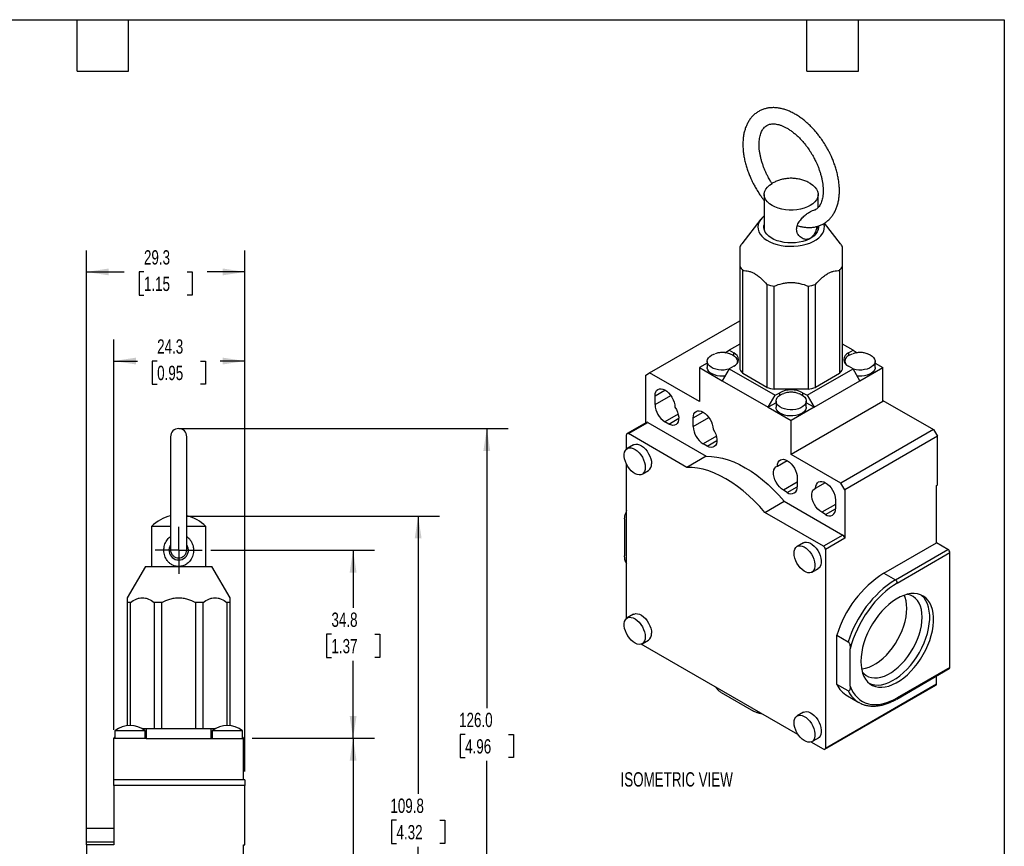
# Model space of a CAD drawing. Header units: millimetres. Extents: x 8 to 341, y 8 to 262.
# Tile 3 of 3: x 159 to 341, y 109 to 262. Entities that reach past the tile are written whole.
import ezdxf

# ---------------------------------------------------------------- set-up
doc = ezdxf.new("R2010")
doc.units = ezdxf.units.MM
doc.header["$LTSCALE"] = 1.25
doc.linetypes.add('CENTERX2', pattern=[20.32, 12.7, -2.54, 2.54, -2.54])
doc.layers.add('CENTER', color=40, linetype='CENTERX2')
doc.layers.add('DIMENSIONS', color=140, linetype='Continuous', lineweight=25)
doc.layers.add('TEXT', color=140, linetype='Continuous', lineweight=25)
doc.styles.add('SLDTEXTSTYLE0', font='TXT', dxfattribs={"width": 0.7})
doc.dimstyles.new('SLDDIMSTYLE0', dxfattribs={"dimtxt": 2.69751, "dimasz": 4.1275, "dimexe": 0, "dimexo": 0.0625, "dimgap": 0.674377, "dimtad": 0, "dimtih": 1, "dimtoh": 1, "dimrnd": 1e-09, "dimzin": 12, "dimdsep": 46, "dimtxsty": 'SLDTEXTSTYLE0', "dimsah": 1, "dimcen": 0.09, "dimadec": 0, "dimazin": 3, "dimtfac": 1, "dimtofl": 0, "dimtmove": 0, "dimatfit": 3, "dimfxl": 0, "dimfrac": 2, "dimtolj": 1, "dimtzin": 12, "dimarcsym": 0})
doc.dimstyles.new('SLDDIMSTYLE1', dxfattribs={"dimtxt": 2.69751, "dimasz": 4.1275, "dimexe": 0, "dimexo": 0.0625, "dimgap": 0.674377, "dimtad": 0, "dimtih": 1, "dimtoh": 1, "dimrnd": 1e-09, "dimzin": 4, "dimdsep": 46, "dimtxsty": 'SLDTEXTSTYLE0', "dimsah": 1, "dimcen": 0.09, "dimadec": 0, "dimazin": 1, "dimtfac": 1, "dimtofl": 0, "dimtmove": 0, "dimatfit": 3, "dimfxl": 0, "dimfrac": 2, "dimtolj": 1, "dimtzin": 12, "dimarcsym": 0})

# ---------------------------------------------------------------- blocks, each defined once
blk = doc.blocks.new('_D_15')
at = {"layer": 'DIMENSIONS'}
for p, q in [((191.73, 170.09), (236.89, 170.09)), ((232.92, 170.09), (232.92, 118.72)), ((228.92, 113.83), (228.01, 113.83)), ((228.01, 113.83), (228.01, 109.54)), ((236.93, 113.83), (237.84, 113.83)), ((237.84, 113.83), (237.84, 109.54)), ((228.01, 109.54), (228.92, 109.54)), ((237.84, 109.54), (236.93, 109.54)), ((232.92, 60.29), (232.92, 108.94)), ((202.23, 60.29), (236.89, 60.29))]:
    blk.add_line(p, q, dxfattribs=at)
for points in [[(232.92, 170.09), (232.29, 165.96), (233.56, 165.96)], [(232.92, 60.29), (233.56, 64.41), (232.29, 64.41)]]:
    blk.add_solid(points, dxfattribs=at)
at = {"layer": 'DIMENSIONS', "char_height": 2.646, "attachment_point": 1, "style": 'SLDTEXTSTYLE0'}
for s, insert in [('109.8', (227.79, 117.84)), ('4.32', (228.92, 112.95))]:
    blk.add_mtext(s, dxfattribs=dict(at, insert=insert))
blk = doc.blocks.new('_D_16')
at = {"layer": 'DIMENSIONS'}
for p, q in [((190.23, 186.29), (249.59, 186.29)), ((245.62, 186.29), (245.62, 134.6)), ((241.61, 129.71), (240.7, 129.71)), ((240.7, 129.71), (240.7, 125.42)), ((249.63, 129.71), (250.53, 129.71)), ((250.53, 129.71), (250.53, 125.42)), ((240.7, 125.42), (241.61, 125.42)), ((245.62, 60.29), (245.62, 124.81)), ((250.53, 125.42), (249.63, 125.42)), ((202.23, 60.29), (249.59, 60.29))]:
    blk.add_line(p, q, dxfattribs=at)
for points in [[(245.62, 186.29), (244.98, 182.16), (246.25, 182.16)], [(245.62, 60.29), (246.25, 64.41), (244.98, 64.41)]]:
    blk.add_solid(points, dxfattribs=at)
at = {"layer": 'DIMENSIONS', "char_height": 2.646, "attachment_point": 1, "style": 'SLDTEXTSTYLE0'}
for s, insert in [('126.0', (240.49, 133.72)), ('4.96', (241.61, 128.83))]:
    blk.add_mtext(s, dxfattribs=dict(at, insert=insert))
blk = doc.blocks.new('_D_19')
at = {"layer": 'DIMENSIONS'}
for p, q in [((202.23, 128.99), (224.86, 128.99)), ((220.89, 128.99), (220.89, 99.22)), ((216.89, 94.33), (215.98, 94.33)), ((215.98, 94.33), (215.98, 90.04)), ((224.9, 94.33), (225.81, 94.33)), ((225.81, 94.33), (225.81, 90.04)), ((215.98, 90.04), (216.89, 90.04)), ((220.89, 60.29), (220.89, 89.44)), ((225.81, 90.04), (224.9, 90.04)), ((202.23, 60.29), (224.86, 60.29))]:
    blk.add_line(p, q, dxfattribs=at)
for points in [[(220.89, 128.99), (220.26, 124.86), (221.53, 124.86)], [(220.89, 60.29), (221.53, 64.41), (220.26, 64.41)]]:
    blk.add_solid(points, dxfattribs=at)
at = {"layer": 'DIMENSIONS', "char_height": 2.646, "attachment_point": 1, "style": 'SLDTEXTSTYLE0'}
for s, insert in [('68.7', (216.89, 98.34)), ('2.70', (216.89, 93.45))]:
    blk.add_mtext(s, dxfattribs=dict(at, insert=insert))
blk = doc.blocks.new('_D_20')
at = {"layer": 'DIMENSIONS'}
for p, q in [((176.64, 130.57), (176.64, 202.76)), ((200.89, 122.87), (200.89, 202.76)), ((176.64, 198.79), (181.01, 198.79)), ((184.66, 198.79), (183.76, 198.79)), ((183.76, 198.79), (183.76, 194.5)), ((192.68, 198.79), (193.59, 198.79)), ((193.59, 198.79), (193.59, 194.5)), ((200.89, 198.79), (196.34, 198.79)), ((183.76, 194.5), (184.66, 194.5)), ((193.59, 194.5), (192.68, 194.5))]:
    blk.add_line(p, q, dxfattribs=at)
for points in [[(176.64, 198.79), (180.77, 198.15), (180.77, 199.42)], [(200.89, 198.79), (196.77, 199.42), (196.77, 198.15)]]:
    blk.add_solid(points, dxfattribs=at)
at = {"layer": 'DIMENSIONS', "char_height": 2.646, "attachment_point": 1, "style": 'SLDTEXTSTYLE0'}
for s, insert in [('24.3', (184.66, 202.8)), ('0.95', (184.66, 197.91))]:
    blk.add_mtext(s, dxfattribs=dict(at, insert=insert))
blk = doc.blocks.new('_D_21')
at = {"layer": 'DIMENSIONS'}
for p, q in [((171.59, 111.37), (171.59, 219.24)), ((200.89, 122.87), (200.89, 219.24)), ((171.59, 215.27), (178.57, 215.27)), ((182.22, 215.27), (181.32, 215.27)), ((181.32, 215.27), (181.32, 210.98)), ((190.24, 215.27), (191.15, 215.27)), ((191.15, 215.27), (191.15, 210.98)), ((200.89, 215.27), (193.89, 215.27)), ((181.32, 210.98), (182.22, 210.98)), ((191.15, 210.98), (190.24, 210.98))]:
    blk.add_line(p, q, dxfattribs=at)
for points in [[(171.59, 215.27), (175.72, 214.64), (175.72, 215.91)], [(200.89, 215.27), (196.77, 215.91), (196.77, 214.64)]]:
    blk.add_solid(points, dxfattribs=at)
at = {"layer": 'DIMENSIONS', "char_height": 2.646, "attachment_point": 1, "style": 'SLDTEXTSTYLE0'}
for s, insert in [('29.3', (182.22, 219.29)), ('1.15', (182.22, 214.39))]:
    blk.add_mtext(s, dxfattribs=dict(at, insert=insert))
blk = doc.blocks.new('_D_22')
at = {"layer": 'DIMENSIONS'}
for p, q in [((194.57, 163.79), (224.86, 163.79)), ((220.89, 163.79), (220.89, 153.14)), ((216.89, 148.24), (215.98, 148.24)), ((215.98, 148.24), (215.98, 143.96)), ((224.9, 148.24), (225.81, 148.24)), ((225.81, 148.24), (225.81, 143.96)), ((215.98, 143.96), (216.89, 143.96)), ((225.81, 143.96), (224.9, 143.96)), ((220.89, 128.99), (220.89, 143.35)), ((202.23, 128.99), (224.86, 128.99))]:
    blk.add_line(p, q, dxfattribs=at)
for points in [[(220.89, 163.79), (220.26, 159.66), (221.53, 159.66)], [(220.89, 128.99), (221.53, 133.11), (220.26, 133.11)]]:
    blk.add_solid(points, dxfattribs=at)
at = {"layer": 'DIMENSIONS', "char_height": 2.646, "attachment_point": 1, "style": 'SLDTEXTSTYLE0'}
for s, insert in [('34.8', (216.89, 152.26)), ('1.37', (216.89, 147.37))]:
    blk.add_mtext(s, dxfattribs=dict(at, insert=insert))
blk = doc.blocks.new('SW_CENTERMARKSYMBOL_19')
at = {"layer": 'CENTER', "color": 0}
for p, q in [((0, 2.54), (0, 4.34)), ((0, 0), (0, 2.54)), ((-2.54, 0), (-4.34, 0)), ((0, 0), (-2.54, 0)), ((0, 0), (0, -2.54)), ((0, 0), (2.54, 0)), ((2.54, 0), (4.34, 0)), ((0, -2.54), (0, -4.34))]:
    blk.add_line(p, q, dxfattribs=at)

msp = doc.modelspace()

# ---------------------------------------------------------------- linework, layer by layer
for p, q in [((296.895, 229.597), (296.895, 223.146)), ((306.895, 227.197), (306.895, 229.597)), ((296.281, 225.004), (292.766, 220.467)), ((311.024, 220.467), (308.06, 224.294)), ((306.895, 223.146), (306.895, 223.752)), ((292.395, 216.308), (292.395, 197.257)), ((292.97, 196.456), (292.97, 215.507)), ((310.821, 215.507), (310.821, 196.456)), ((311.395, 197.257), (311.395, 216.308)), ((297.385, 212.958), (297.385, 193.907)), ((298.773, 193.575), (298.773, 212.626)), ((305.018, 212.626), (305.018, 193.575)), ((306.405, 193.907), (306.405, 212.958)), ((275.732, 196.609), (292.395, 206.228)), ((289.66, 200.323), (290.44, 200.774)), ((292.395, 201.902), (290.44, 200.774)), ((290.44, 200.774), (291.288, 200.284)), ((291.288, 199.788), (291.288, 200.284)), ((313.35, 200.774), (311.395, 201.902)), ((312.502, 200.284), (313.35, 200.774)), ((312.502, 200.284), (312.502, 199.788)), ((313.35, 200.774), (314.13, 200.323)), ((286.367, 198.732), (286.367, 197.589)), ((291.967, 198.437), (291.967, 198.732)), ((311.823, 198.732), (311.823, 198.437)), ((317.423, 197.589), (317.423, 198.732)), ((286.367, 198.422), (284.925, 197.589)), ((284.925, 197.589), (284.925, 191.302)), ((284.925, 197.589), (289.167, 195.14)), ((290.44, 197.345), (289.167, 195.14)), ((291.288, 197.834), (290.44, 197.345)), ((290.44, 197.345), (298.925, 192.446)), ((304.865, 192.446), (313.35, 197.345)), ((313.35, 197.345), (312.502, 197.834)), ((314.623, 195.14), (313.35, 197.345)), ((314.623, 195.14), (318.866, 197.589)), ((317.423, 198.422), (318.866, 197.589)), ((318.866, 191.302), (318.866, 197.589)), ((275.025, 196.2), (275.732, 196.609)), ((275.025, 187.387), (275.025, 196.2)), ((284.925, 191.302), (275.732, 196.609)), ((289.167, 195.14), (297.652, 190.242)), ((297.385, 193.907), (292.97, 196.456)), ((306.138, 190.242), (314.623, 195.14)), ((310.821, 196.456), (306.405, 193.907)), ((276.722, 192.363), (278.561, 193.424)), ((305.018, 193.575), (298.773, 193.575)), ((276.722, 190.73), (279.631, 192.409)), ((276.722, 190.73), (276.722, 192.363)), ((297.652, 190.242), (298.925, 192.446)), ((298.925, 192.446), (299.774, 192.936)), ((299.095, 191.385), (299.095, 190.242)), ((299.774, 192.44), (299.774, 192.936)), ((318.866, 191.302), (301.895, 181.505)), ((304.016, 192.936), (304.865, 192.446)), ((304.016, 192.936), (304.016, 192.44)), ((304.695, 190.242), (304.695, 191.385)), ((304.865, 192.446), (306.138, 190.242)), ((318.866, 191.506), (328.235, 186.097)), ((299.095, 191.074), (297.652, 190.242)), ((297.652, 190.242), (301.895, 187.792)), ((306.138, 190.242), (301.895, 187.792)), ((306.138, 190.242), (304.695, 191.074)), ((281.004, 188.956), (278.561, 187.545)), ((279.268, 187.137), (278.561, 187.545)), ((279.268, 187.137), (281.106, 188.198)), ((283.793, 188.281), (285.632, 189.342)), ((283.793, 186.648), (286.702, 188.327)), ((283.793, 186.648), (283.793, 188.281)), ((301.895, 181.505), (301.895, 187.792)), ((275.129, 187.447), (271.558, 185.386)), ((271.808, 185.361), (275.379, 187.422)), ((275.379, 187.422), (286.207, 181.171)), ((328.235, 186.097), (311.087, 176.198)), ((328.235, 186.097), (328.942, 184.873)), ((187.143, 184.787), (187.143, 163.865)), ((190.143, 163.865), (190.143, 184.787)), ((271.454, 182.515), (271.454, 185.157)), ((282.636, 179.11), (271.808, 185.361)), ((288.075, 184.874), (285.632, 183.463)), ((286.339, 183.055), (288.177, 184.116)), ((328.942, 184.873), (311.795, 174.974)), ((328.942, 175.891), (328.942, 184.873)), ((272.766, 183.293), (271.6, 182.619)), ((286.339, 183.055), (285.632, 183.463)), ((286.207, 181.171), (282.636, 179.11)), ((299.35, 179.341), (301.153, 180.382)), ((311.087, 176.198), (301.895, 181.505)), ((271.454, 151.16), (271.454, 179.715)), ((274.349, 177.856), (275.516, 178.529)), ((303.026, 177.177), (303.026, 175.544)), ((303.026, 176.36), (300.481, 174.891)), ((301.188, 174.483), (300.481, 174.891)), ((301.188, 174.483), (303.026, 175.544)), ((306.421, 175.259), (308.224, 176.3)), ((311.795, 174.974), (311.087, 176.198)), ((311.795, 174.974), (311.795, 165.992)), ((328.765, 175.789), (328.942, 175.891)), ((328.765, 165.174), (328.765, 175.789)), ((310.098, 173.095), (310.098, 171.462)), ((297.041, 170.794), (300.612, 172.855)), ((300.612, 172.855), (311.441, 166.604)), ((310.098, 172.278), (307.552, 170.809)), ((308.259, 170.401), (310.098, 171.462)), ((271.101, 169.608), (271.101, 162.736)), ((307.87, 164.543), (297.041, 170.794)), ((308.259, 170.401), (307.552, 170.809)), ((183.643, 168.186), (183.643, 160.787)), ((187.143, 168.186), (183.643, 168.186)), ((193.643, 168.186), (190.143, 168.186)), ((193.643, 160.787), (193.643, 168.186)), ((311.441, 166.604), (307.87, 164.543)), ((311.795, 165.992), (308.224, 163.93)), ((304.162, 165.168), (302.995, 164.495)), ((308.224, 163.93), (308.224, 127.186)), ((319.042, 159.561), (328.765, 165.174)), ((321.164, 158.336), (330.886, 163.949)), ((330.886, 163.949), (328.765, 165.174)), ((321.517, 157.724), (331.24, 163.337)), ((331.24, 142.107), (331.24, 163.337)), ((182.493, 160.787), (179.143, 154.985)), ((182.493, 160.787), (194.793, 160.787)), ((198.143, 154.985), (194.793, 160.787)), ((305.745, 159.732), (306.912, 160.405)), ((319.042, 159.561), (321.164, 158.336)), ((179.718, 154.119), (179.143, 154.119)), ((179.143, 154.119), (179.143, 131.359)), ((179.718, 131.387), (179.718, 154.119)), ((185.521, 154.119), (184.133, 154.119)), ((184.133, 154.119), (184.133, 130.787)), ((185.521, 130.787), (185.521, 154.119)), ((193.153, 154.119), (191.766, 154.119)), ((191.766, 154.119), (191.766, 130.787)), ((193.153, 130.787), (193.153, 154.119)), ((198.143, 154.119), (197.568, 154.119)), ((197.568, 154.119), (197.568, 131.387)), ((198.143, 131.359), (198.143, 154.119)), ((272.766, 151.938), (271.6, 151.264)), ((310.345, 138.973), (310.345, 148.06)), ((310.345, 148.06), (312.466, 146.835)), ((303.158, 129.702), (274.187, 146.427)), ((274.349, 146.501), (275.516, 147.174)), ((312.82, 138.652), (312.82, 145.524)), ((331.24, 142.107), (321.517, 136.494)), ((321.414, 136.265), (331.136, 141.878)), ((328.765, 139.044), (328.765, 140.509)), ((287.947, 138.483), (288.131, 138.193)), ((288.026, 138.437), (288.026, 138.438)), ((308.12, 126.957), (328.662, 138.815)), ((308.224, 127.186), (328.765, 139.044)), ((312.466, 137.749), (310.345, 138.973)), ((288.984, 137.476), (294.936, 134.04)), ((312.293, 136.846), (314.414, 135.621)), ((314.622, 135.509), (314.414, 135.621)), ((295.895, 133.895), (295.895, 133.895)), ((304.162, 133.813), (302.995, 133.14)), ((176.843, 130.387), (176.843, 128.987)), ((182.443, 130.387), (176.843, 130.387)), ((181.867, 130.787), (182.643, 130.787)), ((182.443, 128.987), (182.443, 130.387)), ((182.643, 130.787), (182.643, 128.987)), ((182.643, 130.787), (194.643, 130.787)), ((194.643, 128.987), (194.643, 130.787)), ((194.643, 130.787), (195.42, 130.787)), ((194.843, 130.387), (194.843, 128.987)), ((200.443, 130.387), (194.843, 130.387)), ((200.443, 128.987), (200.443, 130.387)), ((176.643, 128.987), (176.843, 129.187)), ((182.643, 128.987), (176.643, 128.987)), ((176.643, 121.287), (176.643, 128.987)), ((182.643, 128.987), (194.643, 128.987)), ((194.643, 128.987), (200.643, 128.987)), ((200.443, 129.187), (200.643, 128.987)), ((200.643, 121.287), (200.643, 128.987)), ((307.87, 126.982), (305.582, 128.303)), ((305.745, 128.377), (306.912, 129.05)), ((176.643, 120.287), (176.643, 121.287)), ((200.893, 121.287), (176.643, 121.287)), ((176.643, 120.287), (176.643, 109.287)), ((200.893, 120.287), (176.643, 120.287)), ((200.893, 121.287), (200.893, 120.287)), ((200.893, 109.287), (200.893, 120.287)), ((176.643, 112.287), (171.593, 112.287)), ((171.593, 109.787), (171.593, 112.287)), ((171.593, 109.287), (171.593, 109.787)), ((176.643, 109.787), (171.593, 109.787)), ((176.643, 109.287), (171.593, 109.287)), ((171.593, 109.287), (171.593, 64.287)), ((200.643, 109.287), (200.893, 109.287)), ((200.643, 96.287), (200.643, 109.287))]:
    msp.add_line(p, q)
at = {"flags": 128}
for points in [[(305.474, 231.613), (305.898, 231.327), (306.283, 230.98), (306.58, 230.606), (306.781, 230.21), (306.882, 229.803), (306.882, 229.391), (306.781, 228.983), (306.58, 228.588), (306.283, 228.214), (305.898, 227.867), (305.431, 227.556), (304.891, 227.286), (304.291, 227.064), (303.642, 226.892), (302.958, 226.776), (302.252, 226.718), (301.538, 226.718), (300.832, 226.776), (300.148, 226.892), (299.499, 227.064), (298.899, 227.286), (298.36, 227.556), (297.892, 227.867), (297.507, 228.214), (297.21, 228.588), (297.009, 228.983), (296.908, 229.391), (296.908, 229.803), (297.009, 230.21), (297.21, 230.606), (297.507, 230.98), (297.892, 231.327), (298.36, 231.638), (298.36, 231.638)], [(296.895, 225.622), (296.586, 225.347), (296.232, 224.94), (295.972, 224.511), (295.809, 224.066), (295.746, 223.612), (295.784, 223.158), (295.922, 222.71), (296.158, 222.276), (296.489, 221.863), (296.908, 221.478), (297.409, 221.127), (297.984, 220.815), (298.623, 220.549), (299.316, 220.332), (300.051, 220.168), (300.816, 220.06), (301.599, 220.009), (302.387, 220.016), (303.167, 220.082), (303.926, 220.204), (304.652, 220.382), (305.332, 220.611), (305.956, 220.889), (306.513, 221.211), (306.995, 221.571), (307.393, 221.964), (307.7, 222.383), (307.912, 222.821), (308.025, 223.271), (308.038, 223.726), (307.95, 224.178), (307.941, 224.207)], [(306.933, 223.754), (306.944, 223.504), (306.883, 223.099), (306.724, 222.703), (306.472, 222.323), (306.13, 221.968), (305.706, 221.643), (305.208, 221.355), (304.645, 221.11), (304.029, 220.913), (303.372, 220.767), (302.685, 220.676), (301.983, 220.64), (301.28, 220.662), (300.588, 220.739), (299.922, 220.872), (299.294, 221.056), (298.717, 221.29), (298.202, 221.567), (297.758, 221.883), (297.395, 222.232), (297.12, 222.606), (296.938, 222.999), (296.852, 223.403), (296.864, 223.809), (296.895, 223.965)], [(290.404, 197.282), (290.02, 197.193), (289.5, 197.127), (288.967, 197.12), (288.442, 197.171), (287.944, 197.279), (287.489, 197.438), (287.095, 197.645), (286.776, 197.891), (286.544, 198.168), (286.406, 198.464), (286.368, 198.771), (286.431, 199.076), (286.593, 199.369), (286.848, 199.638), (287.187, 199.875)], [(287.187, 199.875), (287.598, 200.071), (287.814, 200.148)], [(290.502, 200.153), (290.624, 200.113), (291.051, 199.929), (291.409, 199.701), (291.686, 199.439), (291.872, 199.151), (291.96, 198.848), (291.947, 198.541), (291.867, 198.304)], [(312.643, 199.875), (313.054, 200.071), (313.27, 200.148)], [(315.958, 200.153), (316.08, 200.113), (316.506, 199.929), (316.865, 199.701), (317.142, 199.439), (317.328, 199.151), (317.416, 198.848), (317.403, 198.541), (317.29, 198.24), (317.08, 197.958), (316.782, 197.703), (316.406, 197.486), (315.965, 197.314), (315.476, 197.193), (314.955, 197.127), (314.423, 197.12), (313.898, 197.171), (313.4, 197.279), (313.386, 197.282)], [(289.663, 195.998), (289.234, 195.973), (288.703, 195.995), (288.189, 196.075), (287.71, 196.209), (287.284, 196.393), (286.926, 196.621), (286.649, 196.883), (286.463, 197.171), (286.374, 197.474), (286.367, 197.589)], [(317.423, 197.589), (317.403, 197.397), (317.29, 197.097), (317.08, 196.815), (316.782, 196.56), (316.406, 196.343), (315.965, 196.171), (315.476, 196.05), (314.955, 195.984), (314.423, 195.977), (314.127, 195.998)], [(276.722, 192.363), (276.757, 192.754), (276.86, 193.091), (277.028, 193.359), (277.254, 193.549), (277.53, 193.654), (277.845, 193.67), (278.187, 193.596), (278.543, 193.434), (278.9, 193.192), (279.244, 192.878), (279.562, 192.504), (279.842, 192.084), (280.073, 191.635), (280.247, 191.173), (280.357, 190.716), (280.399, 190.281)], [(303.23, 192.806), (303.352, 192.765), (303.779, 192.581), (304.137, 192.353), (304.414, 192.091), (304.6, 191.803), (304.688, 191.5), (304.675, 191.193), (304.562, 190.893), (304.353, 190.61), (304.054, 190.356), (303.678, 190.138), (303.237, 189.966), (302.748, 189.845), (302.227, 189.78), (301.695, 189.773), (301.17, 189.823), (300.672, 189.931), (300.217, 190.091), (299.823, 190.298), (299.504, 190.544), (299.272, 190.82), (299.134, 191.117), (299.096, 191.423), (299.159, 191.728), (299.321, 192.021), (299.576, 192.291), (299.915, 192.528), (299.915, 192.528)], [(299.915, 192.528), (300.326, 192.723), (300.542, 192.8)], [(280.399, 190.281), (280.672, 189.82), (280.885, 189.335), (281.03, 188.846), (281.1, 188.376), (281.092, 187.943), (281.006, 187.566), (280.847, 187.261), (280.62, 187.041), (280.335, 186.915), (280.006, 186.89), (279.645, 186.965), (279.268, 187.137)], [(283.793, 188.281), (283.828, 188.672), (283.931, 189.009), (284.099, 189.277), (284.325, 189.467), (284.601, 189.572), (284.916, 189.588), (285.258, 189.514), (285.614, 189.352), (285.971, 189.11), (286.315, 188.796), (286.633, 188.422), (286.913, 188.002), (287.144, 187.553), (287.318, 187.091), (287.428, 186.634), (287.47, 186.199)], [(304.695, 190.242), (304.675, 190.05), (304.562, 189.749), (304.353, 189.467), (304.054, 189.212), (303.678, 188.995), (303.237, 188.823), (302.748, 188.702), (302.227, 188.637), (301.695, 188.629), (301.17, 188.68), (300.672, 188.788), (300.217, 188.948), (299.823, 189.154), (299.504, 189.4), (299.272, 189.677), (299.134, 189.974), (299.095, 190.242)], [(287.47, 186.199), (287.743, 185.738), (287.957, 185.253), (288.101, 184.764), (288.171, 184.294), (288.163, 183.861), (288.077, 183.484), (287.918, 183.179), (287.691, 182.959), (287.407, 182.833), (287.077, 182.808), (286.716, 182.882), (286.339, 183.055)], [(274.919, 179.115), (274.884, 178.71), (274.78, 178.361), (274.61, 178.079), (274.382, 177.876), (274.102, 177.757), (273.782, 177.729), (273.433, 177.791), (273.067, 177.941), (272.698, 178.175), (272.338, 178.483), (272.002, 178.854), (271.701, 179.276), (271.446, 179.732), (271.246, 180.206), (271.109, 180.682), (271.039, 181.142), (271.039, 181.569), (271.109, 181.947), (271.246, 182.264), (271.446, 182.508), (271.701, 182.67), (272.002, 182.744), (272.338, 182.727), (272.698, 182.62), (273.067, 182.427), (273.433, 182.155), (273.782, 181.814), (274.102, 181.416), (274.382, 180.975), (274.61, 180.507), (274.78, 180.03), (274.884, 179.56), (274.919, 179.115)], [(272.766, 183.293), (272.868, 183.343), (273.169, 183.417), (273.505, 183.4), (273.864, 183.294), (274.234, 183.101), (274.6, 182.829), (274.949, 182.487), (275.269, 182.089), (275.548, 181.648), (275.777, 181.181), (275.946, 180.704), (276.051, 180.234), (276.086, 179.789)], [(286.207, 181.171), (287.172, 181.148), (288.166, 181.031), (289.185, 180.819), (290.223, 180.513), (291.277, 180.116), (292.341, 179.629), (293.41, 179.055), (294.479, 178.395), (295.543, 177.654), (296.596, 176.834), (297.635, 175.94), (298.654, 174.976), (299.648, 173.946), (300.612, 172.855)], [(299.35, 179.341), (299.392, 179.727), (299.501, 180.058), (299.675, 180.319), (299.907, 180.501), (300.187, 180.597), (300.505, 180.604), (300.849, 180.521), (301.206, 180.352), (301.562, 180.102), (301.904, 179.781), (302.218, 179.402), (302.494, 178.979), (302.72, 178.527), (302.888, 178.065), (302.992, 177.609), (303.026, 177.177)], [(297.041, 170.794), (296.077, 171.885), (295.083, 172.914), (294.064, 173.879), (293.025, 174.773), (291.972, 175.592), (290.908, 176.334), (289.839, 176.993), (288.77, 177.568), (287.706, 178.055), (286.652, 178.452), (285.614, 178.757), (284.595, 178.969), (283.601, 179.087), (282.636, 179.11)], [(300.481, 174.891), (300.104, 175.154), (299.743, 175.496), (299.413, 175.902), (299.129, 176.356), (298.902, 176.838), (298.742, 177.327), (298.657, 177.803), (298.649, 178.245), (298.718, 178.635), (298.863, 178.956), (299.077, 179.195), (299.35, 179.341)], [(307.552, 170.809), (307.175, 171.072), (306.814, 171.414), (306.484, 171.82), (306.2, 172.274), (305.973, 172.756), (305.813, 173.245), (305.728, 173.721), (305.72, 174.163), (305.789, 174.553), (305.934, 174.874), (306.148, 175.113), (306.421, 175.259)], [(306.421, 175.259), (306.463, 175.645), (306.573, 175.976), (306.746, 176.237), (306.978, 176.419), (307.258, 176.515), (307.576, 176.522), (307.92, 176.439), (308.277, 176.27), (308.633, 176.02), (308.975, 175.699), (309.29, 175.32), (309.565, 174.897), (309.791, 174.445), (309.959, 173.983), (310.063, 173.527), (310.098, 173.095)], [(302.425, 163.236), (302.461, 163.641), (302.565, 163.99), (302.734, 164.272), (302.963, 164.475), (303.242, 164.594), (303.562, 164.622), (303.911, 164.56), (304.277, 164.41), (304.647, 164.176), (305.006, 163.868), (305.342, 163.497), (305.643, 163.075), (305.898, 162.619), (306.098, 162.144), (306.236, 161.669), (306.306, 161.209), (306.306, 160.782), (306.236, 160.404), (306.098, 160.087), (305.898, 159.843), (305.643, 159.681), (305.342, 159.607), (305.006, 159.624), (304.647, 159.731), (304.277, 159.924), (303.911, 160.196), (303.562, 160.537), (303.242, 160.935), (302.963, 161.376), (302.734, 161.844), (302.565, 162.321), (302.461, 162.791), (302.425, 163.236)], [(304.162, 165.168), (304.409, 165.267), (304.729, 165.296), (305.078, 165.234), (305.444, 165.083), (305.813, 164.85), (306.173, 164.542), (306.509, 164.17), (306.81, 163.749), (307.065, 163.293), (307.265, 162.818), (307.402, 162.342), (307.472, 161.883), (307.472, 161.456), (307.402, 161.077), (307.265, 160.76), (307.065, 160.516), (306.912, 160.405)], [(314.8, 143.231), (314.835, 142.454), (314.942, 141.726), (315.118, 141.055), (315.362, 140.449), (315.671, 139.913), (316.042, 139.453), (316.472, 139.075), (316.954, 138.782), (317.485, 138.577), (318.059, 138.462), (318.67, 138.439), (319.31, 138.508), (319.974, 138.668), (320.655, 138.918), (321.344, 139.254), (322.036, 139.674), (322.722, 140.173), (323.395, 140.745), (324.048, 141.384), (324.674, 142.084), (325.267, 142.838), (325.82, 143.636), (326.328, 144.472), (326.785, 145.335), (327.185, 146.218), (327.526, 147.109), (327.803, 148.001), (328.013, 148.883), (328.155, 149.747), (328.226, 150.582), (328.226, 151.381), (328.155, 152.134), (328.013, 152.834), (327.803, 153.474), (327.526, 154.046), (327.185, 154.544), (326.785, 154.964), (326.328, 155.3), (325.82, 155.549), (325.267, 155.71), (324.674, 155.778), (324.048, 155.755), (323.395, 155.641), (322.722, 155.435), (322.036, 155.142), (321.344, 154.763), (320.655, 154.304), (319.974, 153.768), (319.31, 153.161), (318.67, 152.49), (318.059, 151.763), (317.485, 150.986), (316.954, 150.167), (316.472, 149.317), (316.042, 148.443), (315.671, 147.555), (315.362, 146.662), (315.118, 145.774), (314.942, 144.9), (314.835, 144.049), (314.8, 143.231)], [(314.925, 141.813), (315.05, 141.826), (315.667, 141.942), (316.302, 142.147), (316.949, 142.44), (317.6, 142.815), (318.247, 143.27), (318.883, 143.799), (319.499, 144.395), (320.09, 145.051), (320.648, 145.76), (321.166, 146.514), (321.638, 147.304), (322.059, 148.12), (322.425, 148.953), (322.73, 149.793), (322.97, 150.63), (323.145, 151.455), (323.25, 152.257), (323.285, 153.028), (323.25, 153.758), (323.145, 154.439), (322.97, 155.062), (322.806, 155.466)], [(315.062, 141.235), (315.318, 140.963), (315.74, 140.633), (316.212, 140.389), (316.73, 140.233), (317.288, 140.168), (317.878, 140.193), (318.495, 140.309), (319.131, 140.515), (319.778, 140.807), (320.428, 141.183), (321.075, 141.637), (321.711, 142.166), (322.328, 142.762), (322.918, 143.418), (323.476, 144.128), (323.994, 144.882), (324.467, 145.671), (324.888, 146.487), (325.253, 147.32), (325.558, 148.16), (325.799, 148.997), (325.973, 149.822), (326.078, 150.624), (326.113, 151.395), (326.078, 152.125), (325.973, 152.806), (325.799, 153.429), (325.558, 153.988), (325.253, 154.476), (324.888, 154.888), (324.467, 155.217), (323.994, 155.461), (323.476, 155.617), (323.376, 155.636)], [(316.427, 139.108), (316.778, 138.985), (317.352, 138.87), (317.963, 138.847), (318.603, 138.916), (319.267, 139.076), (319.948, 139.326), (320.637, 139.663), (321.329, 140.082), (322.014, 140.581), (322.688, 141.153), (323.341, 141.792), (323.967, 142.492), (324.56, 143.246), (325.113, 144.045), (325.621, 144.88), (326.078, 145.744), (326.478, 146.626), (326.819, 147.518), (327.096, 148.409), (327.306, 149.292), (327.448, 150.155), (327.519, 150.99), (327.519, 151.789), (327.448, 152.542), (327.306, 153.243), (327.096, 153.882), (326.819, 154.454), (326.478, 154.952), (326.078, 155.372), (325.9, 155.517)], [(274.919, 147.76), (274.884, 147.355), (274.78, 147.006), (274.61, 146.724), (274.382, 146.52), (274.102, 146.402), (273.782, 146.374), (273.433, 146.436), (273.067, 146.586), (272.698, 146.82), (272.338, 147.128), (272.002, 147.499), (271.701, 147.921), (271.446, 148.377), (271.246, 148.851), (271.109, 149.327), (271.039, 149.786), (271.039, 150.213), (271.109, 150.592), (271.246, 150.909), (271.446, 151.153), (271.701, 151.315), (272.002, 151.388), (272.338, 151.372), (272.698, 151.265), (273.067, 151.072), (273.433, 150.8), (273.782, 150.459), (274.102, 150.06), (274.382, 149.62), (274.61, 149.152), (274.78, 148.675), (274.884, 148.205), (274.919, 147.76)], [(272.766, 151.938), (272.868, 151.988), (273.169, 152.062), (273.505, 152.045), (273.864, 151.938), (274.234, 151.745), (274.6, 151.473), (274.949, 151.132), (275.269, 150.734), (275.548, 150.293), (275.777, 149.826), (275.946, 149.348), (276.051, 148.879), (276.086, 148.433)], [(302.425, 131.881), (302.461, 132.285), (302.565, 132.635), (302.734, 132.917), (302.963, 133.12), (303.242, 133.238), (303.562, 133.267), (303.911, 133.205), (304.277, 133.055), (304.647, 132.821), (305.006, 132.513), (305.342, 132.142), (305.643, 131.72), (305.898, 131.264), (306.098, 130.789), (306.236, 130.314), (306.306, 129.854), (306.306, 129.427), (306.236, 129.048), (306.098, 128.731), (305.898, 128.488), (305.643, 128.326), (305.342, 128.252), (305.006, 128.269), (304.647, 128.376), (304.277, 128.569), (303.911, 128.841), (303.562, 129.182), (303.242, 129.58), (302.963, 130.021), (302.734, 130.489), (302.565, 130.966), (302.461, 131.435), (302.425, 131.881)], [(304.162, 133.813), (304.409, 133.912), (304.729, 133.941), (305.078, 133.879), (305.444, 133.728), (305.813, 133.495), (306.173, 133.187), (306.509, 132.815), (306.81, 132.394), (307.065, 131.937), (307.265, 131.463), (307.402, 130.987), (307.472, 130.528), (307.472, 130.101), (307.402, 129.722), (307.265, 129.405), (307.065, 129.161), (306.912, 129.05)]]:
    msp.add_lwpolyline(points, dxfattribs=at)
for centre, radius, start, end in [((296.501, 217.563), 4.731, 142.14171, 150.22192), ((307.289, 217.563), 4.731, 29.77808, 37.85829), ((296.647, 218.752), 4.904, 209.89362, 221.42652), ((307.143, 218.752), 4.904, 318.57348, 330.10638), ((301.525, 227.201), 14.833, 253.79633, 259.30752), ((302.266, 227.201), 14.833, 280.69248, 286.20367), ((290.824, 199.059), 1.31, 290.78342, 69.21658), ((312.966, 199.059), 1.31, 110.78342, 249.21658), ((313.078, 198.726), 1.229, 110.71356, 200.05895), ((296.647, 199.701), 4.904, 209.89362, 221.42652), ((307.143, 199.701), 4.904, 318.57348, 330.10638), ((301.525, 208.15), 14.833, 253.79633, 259.30752), ((301.895, 188.842), 4.611, 62.60967, 117.39033), ((302.266, 208.15), 14.833, 280.69248, 286.20367), ((280.714, 190.911), 3.996, 182.60548, 237.39452), ((188.643, 184.787), 1.5, 360, 180), ((275.232, 187.218), 0.251, 54.38242, 114.30712), ((287.785, 186.829), 3.996, 182.60548, 237.39452), ((271.67, 185.192), 0.218, 50.79671, 189.21404), ((274.77, 179.626), 1.326, 304.24813, 7.06405), ((301.906, 175.363), 1.135, 230.79671, 9.21404), ((308.977, 171.281), 1.135, 230.79671, 9.21404), ((188.643, 163.287), 7, 102.37363, 135.58469), ((188.643, 163.287), 7, 44.41531, 77.62637), ((311.027, 165.957), 0.768, 2.60548, 57.39452), ((188.643, 163.787), 1.8, 146.44269, 33.55731), ((307.456, 163.895), 0.768, 2.60548, 57.39452), ((330.472, 163.302), 0.768, 2.60548, 57.39452), ((330.349, 141.971), 20.91, 122.73288, 163.07093), ((332.47, 140.747), 20.91, 122.73288, 163.07093), ((320.75, 157.689), 0.768, 2.60548, 57.39452), ((272.245, 148.461), 0.795, 187.81504, 232.19034), ((274.77, 148.27), 1.326, 304.24813, 7.06405), ((330.995, 142.079), 0.246, 305.01333, 6.29885), ((314.842, 141.136), 4.99, 205.68107, 239.27734), ((328.52, 139.017), 0.246, 305.01333, 6.29885), ((316.964, 139.911), 4.99, 205.68107, 239.27734), ((321.266, 136.469), 0.252, 306.26701, 5.57062), ((179.643, 126.967), 4.42, 50.69235, 129.30765), ((197.643, 126.967), 4.42, 50.69235, 129.30765), ((308.008, 127.151), 0.218, 230.79671, 9.21404)]:
    msp.add_arc(centre, radius, start, end)
for points, knots in [([(308.445, 238.36), (308.266, 238.659), (308.015, 239.079), (307.614, 239.68), (307.258, 240.182), (306.815, 240.76), (306.331, 241.342), (305.806, 241.92), (305.247, 242.482), (304.658, 243.017), (304.045, 243.518), (303.411, 243.979), (302.761, 244.393), (302.097, 244.757), (301.424, 245.066), (300.745, 245.316), (300.064, 245.503), (299.385, 245.623), (298.713, 245.674), (298.051, 245.653), (297.404, 245.558), (296.778, 245.387), (296.176, 245.137), (295.604, 244.807), (295.067, 244.393), (294.59, 243.912), (294.177, 243.375), (293.829, 242.793), (293.536, 242.156), (293.302, 241.469), (293.128, 240.737), (293.016, 239.967), (292.964, 239.166), (292.973, 238.341), (293.039, 237.498), (293.161, 236.644), (293.336, 235.785), (293.56, 234.93), (293.826, 234.096), (294.123, 233.302), (294.414, 232.617), (294.696, 232.014), (294.991, 231.428), (295.22, 231.022), (295.346, 230.798)], [0, 0, 0, 0, 0.028479, 0.0400752, 0.0592843, 0.0791786, 0.1004668, 0.1226198, 0.1454295, 0.168733, 0.1924188, 0.2164079, 0.2406424, 0.2650773, 0.289671, 0.3143695, 0.3391237, 0.3638822, 0.3886009, 0.4132604, 0.4378843, 0.4625525, 0.4874041, 0.5126313, 0.5384685, 0.5651021, 0.5898831, 0.6150785, 0.6406885, 0.6666502, 0.6928582, 0.719196, 0.7455611, 0.7718667, 0.7980479, 0.8240641, 0.8498604, 0.8753398, 0.9002928, 0.9241651, 0.9461906, 0.9618853, 0.9789818, 1, 1, 1, 1]), ([(297.944, 232.298), (297.796, 232.562), (297.588, 232.935), (297.312, 233.498), (297.091, 233.983), (296.852, 234.563), (296.632, 235.171), (296.434, 235.802), (296.266, 236.442), (296.133, 237.081), (296.038, 237.709), (295.981, 238.32), (295.964, 238.905), (295.986, 239.459), (296.045, 239.976), (296.14, 240.452), (296.268, 240.884), (296.426, 241.27), (296.613, 241.611), (296.829, 241.906), (297.08, 242.161), (297.378, 242.377), (297.717, 242.535), (298.094, 242.633), (298.488, 242.672), (298.909, 242.656), (299.36, 242.584), (299.839, 242.454), (300.343, 242.265), (300.866, 242.016), (301.402, 241.708), (301.947, 241.341), (302.492, 240.92), (303.031, 240.448), (303.557, 239.932), (304.057, 239.386), (304.517, 238.831), (304.9, 238.324), (305.228, 237.854), (305.535, 237.385), (305.738, 237.043), (305.846, 236.86)], [0, 0, 0, 0, 0.0306106, 0.0430755, 0.063697, 0.0850137, 0.1077606, 0.1313436, 0.1555129, 0.1800686, 0.2048701, 0.2298184, 0.2548492, 0.279931, 0.3050686, 0.3303103, 0.3557346, 0.3815168, 0.4079482, 0.4355, 0.4649243, 0.4973573, 0.5340171, 0.5656367, 0.5951041, 0.6233552, 0.6509506, 0.6782254, 0.7053765, 0.7324919, 0.7596204, 0.7867837, 0.8139615, 0.8410919, 0.8680498, 0.8945725, 0.9199939, 0.9431956, 0.959871, 0.9784228, 1, 1, 1, 1]), ([(303.035, 223.856), (303.038, 223.854), (303.268, 223.77), (303.726, 223.659), (304.405, 223.533), (305.078, 223.483), (305.739, 223.504), (306.386, 223.599), (307.012, 223.77), (307.614, 224.02), (308.186, 224.35), (308.723, 224.764), (309.2, 225.245), (309.613, 225.783), (309.961, 226.364), (310.254, 227.001), (310.488, 227.688), (310.662, 228.42), (310.774, 229.19), (310.826, 229.991), (310.817, 230.816), (310.751, 231.659), (310.629, 232.514), (310.454, 233.373), (310.23, 234.227), (309.964, 235.062), (309.667, 235.855), (309.377, 236.54), (309.094, 237.143), (308.799, 237.73), (308.571, 238.136), (308.445, 238.36)], [0, 0, 0, 0, 0.0005042, 0.0365903, 0.0726826, 0.108717, 0.1446649, 0.1805611, 0.2165219, 0.2527499, 0.2895256, 0.3271903, 0.3660162, 0.4021414, 0.4388707, 0.4762043, 0.5140507, 0.552256, 0.5906505, 0.6290851, 0.6674327, 0.705599, 0.7435248, 0.78113, 0.8182734, 0.8546493, 0.8894497, 0.921558, 0.9444373, 0.9693601, 1, 1, 1, 1]), ([(305.846, 236.86), (305.994, 236.595), (306.202, 236.222), (306.478, 235.659), (306.7, 235.175), (306.938, 234.594), (307.159, 233.986), (307.356, 233.356), (307.524, 232.716), (307.657, 232.077), (307.753, 231.448), (307.809, 230.838), (307.826, 230.252), (307.804, 229.699), (307.745, 229.181), (307.65, 228.705), (307.522, 228.273), (307.364, 227.887), (307.177, 227.547), (306.961, 227.25), (306.709, 226.999), (306.49, 226.826), (306.335, 226.758), (306.291, 226.739)], [0, 0, 0, 0, 0.0600186, 0.0844585, 0.1248915, 0.1666874, 0.2112873, 0.257527, 0.3049159, 0.3530625, 0.4016911, 0.4506075, 0.4996856, 0.548864, 0.5981514, 0.6476431, 0.6974927, 0.7480443, 0.7998686, 0.8538898, 0.9115823, 0.975174, 1, 1, 1, 1]), ([(298.351, 231.632), (298.325, 231.671), (298.183, 231.888), (298.051, 232.113), (297.944, 232.298)], [0, 0, 0, 0, 0.1797502, 1, 1, 1, 1]), ([(305.456, 231.615), (305.409, 231.645), (305.142, 231.818), (304.61, 232.06), (303.868, 232.33), (303.093, 232.508), (302.298, 232.6), (301.493, 232.601), (300.684, 232.507), (299.912, 232.326), (299.19, 232.064), (298.658, 231.82), (298.375, 231.64), (298.299, 231.592)], [0, 0, 0, 0, 0.0223322, 0.1268641, 0.2318486, 0.337334, 0.4434152, 0.5502534, 0.6581128, 0.7674336, 0.8659566, 0.9641432, 1, 1, 1, 1]), ([(295.346, 230.798), (295.524, 230.499), (295.775, 230.078), (296.177, 229.478), (296.508, 229.007), (296.772, 228.667), (296.895, 228.509)], [0, 0, 0, 0, 0.3753393, 0.5281729, 0.7813398, 1, 1, 1, 1]), ([(302.903, 223.178), (302.933, 223.436), (302.998, 223.98), (303.47, 224.746), (304.074, 225.412), (304.703, 225.95), (305.328, 226.386), (305.884, 226.671), (306.209, 226.763), (306.325, 226.732), (306.344, 226.727)], [0, 0, 0, 0, 0.1484091, 0.313118, 0.4562022, 0.5814963, 0.7035859, 0.8385486, 0.9729564, 1, 1, 1, 1]), ([(306.637, 223.681), (306.632, 223.642), (306.589, 223.309), (306.404, 222.726), (306.052, 222.034), (305.558, 221.524), (304.938, 221.268), (304.355, 221.307), (303.897, 221.495), (303.462, 221.799), (303.126, 222.232), (302.933, 222.742), (302.913, 223.032), (302.903, 223.178)], [0, 0, 0, 0, 0.01624706, 0.13813407, 0.24491083, 0.34906134, 0.46429681, 0.57905503, 0.65117476, 0.72334723, 0.85412094, 0.92707905, 1, 1, 1, 1]), ([(292.395, 219.913), (292.395, 219.847), (292.395, 219.735), (292.395, 219.468), (292.395, 219.361), (292.395, 219.114), (292.395, 218.834), (292.395, 218.489), (292.395, 218.113), (292.395, 217.907), (292.395, 217.266), (292.395, 216.8), (292.395, 216.308)], [0, 0, 0, 0, 0.25, 0.25, 0.375, 0.375, 0.5, 0.625, 0.625, 0.75, 0.75, 1, 1, 1, 1]), ([(311.395, 216.308), (311.395, 216.8), (311.395, 217.266), (311.395, 217.906), (311.395, 218.111), (311.395, 218.489), (311.395, 218.834), (311.395, 219.113), (311.395, 219.36), (311.395, 219.467), (311.395, 219.735), (311.395, 219.847), (311.395, 219.913)], [0, 0, 0, 0, 0.25, 0.25, 0.375, 0.375, 0.5, 0.625, 0.625, 0.75, 0.75, 1, 1, 1, 1]), ([(292.97, 215.507), (293.311, 215.523), (293.665, 215.496), (294.221, 215.361), (294.412, 215.3), (294.795, 215.144), (295.177, 214.956), (295.56, 214.703), (295.941, 214.417), (296.133, 214.258), (296.69, 213.75), (297.044, 213.369), (297.385, 212.958)], [0, 0, 0, 0, 0.25, 0.25, 0.375, 0.375, 0.5, 0.625, 0.625, 0.75, 0.75, 1, 1, 1, 1]), ([(306.405, 212.958), (306.746, 213.369), (307.1, 213.749), (307.656, 214.256), (307.847, 214.416), (308.23, 214.702), (308.612, 214.956), (308.995, 215.144), (309.376, 215.299), (309.568, 215.361), (310.125, 215.496), (310.479, 215.523), (310.821, 215.507)], [0, 0, 0, 0, 0.25, 0.25, 0.375, 0.375, 0.5, 0.625, 0.625, 0.75, 0.75, 1, 1, 1, 1]), ([(298.773, 212.626), (299.256, 212.84), (299.756, 213.016), (300.542, 213.203), (300.812, 213.252), (301.354, 213.317), (301.895, 213.35), (302.435, 213.317), (302.975, 213.252), (303.246, 213.203), (304.034, 213.016), (304.534, 212.84), (305.018, 212.626)], [0, 0, 0, 0, 0.25, 0.25, 0.375, 0.375, 0.5, 0.625, 0.625, 0.75, 0.75, 1, 1, 1, 1]), ([(290.484, 200.148), (290.358, 200.188), (290.031, 200.293), (289.475, 200.363), (288.832, 200.361), (288.276, 200.287), (287.95, 200.182), (287.83, 200.143)], [0, 0, 0, 0, 0.1461574, 0.3812719, 0.6189373, 0.8603415, 1, 1, 1, 1]), ([(315.94, 200.148), (315.814, 200.188), (315.487, 200.293), (314.931, 200.363), (314.288, 200.361), (313.732, 200.287), (313.405, 200.182), (313.286, 200.143)], [0, 0, 0, 0, 0.1461574, 0.3812719, 0.6189373, 0.8603415, 1, 1, 1, 1]), ([(303.212, 192.801), (303.086, 192.841), (302.759, 192.945), (302.203, 193.015), (301.56, 193.014), (301.004, 192.939), (300.678, 192.834), (300.558, 192.796)], [0, 0, 0, 0, 0.14615737, 0.38127194, 0.61893729, 0.86034149, 1, 1, 1, 1]), ([(271.101, 169.608), (271.101, 169.818), (271.113, 170.018), (271.175, 170.287), (271.203, 170.373), (271.27, 170.474), (271.296, 170.503), (271.365, 170.536), (271.407, 170.538), (271.454, 170.511)], [0, 0, 0, 0, 0.5, 0.5, 0.75, 0.75, 0.875, 0.875, 1, 1, 1, 1]), ([(271.454, 171.132), (271.401, 170.98), (271.296, 170.685), (271.212, 170.39), (271.171, 170.245)], [0, 0, 0, 0, 0.5113502, 1, 1, 1, 1]), ([(185.892, 163.787), (185.917, 164.1), (185.97, 164.761), (186.403, 165.596), (186.821, 166.125), (187.11, 166.285), (187.143, 166.303)], [0, 0, 0, 0, 0.3127134, 0.6597724, 0.9612657, 1, 1, 1, 1]), ([(190.143, 166.31), (190.25, 166.23), (190.495, 166.048), (190.893, 165.577), (191.265, 164.864), (191.412, 164.048), (191.381, 163.373), (191.242, 162.692), (190.894, 161.958), (190.291, 161.32), (189.61, 160.909), (189.114, 160.827), (188.878, 160.787)], [0, 0, 0, 0, 0.0561367, 0.1283777, 0.2597777, 0.3898853, 0.4618213, 0.5337863, 0.6742366, 0.7962035, 0.9030503, 1, 1, 1, 1]), ([(187.151, 163.908), (187.148, 163.891), (187.115, 163.707), (187.215, 163.344), (187.455, 162.892), (187.847, 162.552), (188.265, 162.379), (188.538, 162.361), (188.643, 162.355)], [0, 0, 0, 0, 0.0211517, 0.2343853, 0.4472055, 0.6588881, 0.8692586, 1, 1, 1, 1]), ([(188.643, 162.355), (188.811, 162.371), (189.147, 162.404), (189.595, 162.662), (189.932, 163.042), (190.128, 163.481), (190.127, 163.781), (190.127, 163.911)], [0, 0, 0, 0, 0.2090386, 0.4180606, 0.6275685, 0.8382154, 1, 1, 1, 1]), ([(188.704, 160.787), (188.46, 160.795), (187.931, 160.812), (187.295, 161.124), (186.815, 161.507), (186.387, 162), (186.085, 162.594), (185.918, 163.25), (185.901, 163.608), (185.892, 163.787)], [0, 0, 0, 0, 0.155308, 0.3362577, 0.4499755, 0.5637764, 0.7699792, 0.8850189, 1, 1, 1, 1]), ([(271.454, 161.424), (271.408, 161.451), (271.364, 161.503), (271.297, 161.614), (271.27, 161.673), (271.204, 161.85), (271.176, 161.968), (271.113, 162.31), (271.101, 162.526), (271.101, 162.736)], [0, 0, 0, 0, 0.125, 0.125, 0.25, 0.25, 0.5, 0.5, 1, 1, 1, 1]), ([(271.293, 161.633), (271.3, 161.616), (271.346, 161.51), (271.404, 161.416), (271.454, 161.337)], [0, 0, 0, 0, 0.1522345, 1, 1, 1, 1]), ([(321.517, 157.724), (319.6, 156.617), (317.731, 154.846), (314.612, 150.471), (313.44, 147.977), (312.82, 145.524)], [0, 0, 0, 0, 0.5, 0.5, 1, 1, 1, 1]), ([(179.143, 154.983), (179.143, 154.984), (179.143, 155.021), (179.143, 154.887), (179.143, 154.597), (179.143, 154.28), (179.143, 154.119)], [0, 0, 0, 0, 0.0064986, 0.3542305, 0.6734427, 1, 1, 1, 1]), ([(179.718, 154.119), (180.059, 154.38), (180.413, 154.597), (180.969, 154.825), (181.16, 154.885), (181.543, 154.965), (181.925, 155.005), (182.307, 154.965), (182.689, 154.886), (182.881, 154.826), (183.438, 154.597), (183.792, 154.381), (184.133, 154.119)], [0, 0, 0, 0, 0.25, 0.25, 0.375, 0.375, 0.5, 0.625, 0.625, 0.75, 0.75, 1, 1, 1, 1]), ([(185.521, 154.119), (186.004, 154.38), (186.504, 154.597), (187.29, 154.825), (187.56, 154.885), (188.102, 154.965), (188.643, 155.005), (189.183, 154.965), (189.723, 154.886), (189.994, 154.826), (190.781, 154.597), (191.282, 154.381), (191.766, 154.119)], [0, 0, 0, 0, 0.25, 0.25, 0.375, 0.375, 0.5, 0.625, 0.625, 0.75, 0.75, 1, 1, 1, 1]), ([(193.153, 154.119), (193.494, 154.38), (193.848, 154.597), (194.404, 154.825), (194.595, 154.885), (194.978, 154.965), (195.36, 155.005), (195.743, 154.965), (196.124, 154.886), (196.316, 154.826), (196.873, 154.597), (197.227, 154.381), (197.568, 154.119)], [0, 0, 0, 0, 0.25, 0.25, 0.375, 0.375, 0.5, 0.625, 0.625, 0.75, 0.75, 1, 1, 1, 1]), ([(198.143, 154.119), (198.143, 154.28), (198.143, 154.607), (198.143, 154.922), (198.143, 154.963), (198.143, 154.983)], [0, 0, 0, 0, 0.332791, 0.6728319, 1, 1, 1, 1]), ([(312.466, 146.835), (312.513, 146.808), (312.556, 146.757), (312.624, 146.646), (312.65, 146.586), (312.717, 146.41), (312.745, 146.291), (312.807, 145.95), (312.82, 145.734), (312.82, 145.524)], [0, 0, 0, 0, 0.125, 0.125, 0.25, 0.25, 0.5, 0.5, 1, 1, 1, 1]), ([(288.984, 137.476), (288.803, 137.581), (288.623, 137.699), (288.359, 137.923), (288.271, 138.006), (288.15, 138.153), (288.112, 138.205), (288.049, 138.32), (288.026, 138.383), (288.026, 138.437)], [0, 0, 0, 0, 0.5, 0.5, 0.75, 0.75, 0.875, 0.875, 1, 1, 1, 1]), ([(312.82, 138.652), (312.82, 138.442), (312.807, 138.241), (312.745, 137.973), (312.717, 137.887), (312.65, 137.785), (312.624, 137.757), (312.556, 137.724), (312.513, 137.722), (312.466, 137.749)], [0, 0, 0, 0, 0.5, 0.5, 0.75, 0.75, 0.875, 0.875, 1, 1, 1, 1]), ([(312.82, 138.652), (313.44, 136.915), (314.612, 135.774), (317.731, 135), (319.6, 135.387), (321.517, 136.494)], [0, 0, 0, 0, 0.5, 0.5, 1, 1, 1, 1]), ([(314.642, 135.509), (314.776, 135.44), (315.112, 135.27), (315.678, 135.098), (316.326, 134.977), (316.985, 134.934), (317.666, 134.963), (318.366, 135.065), (319.081, 135.239), (319.805, 135.481), (320.534, 135.797), (321.072, 136.062), (321.364, 136.24), (321.414, 136.27)], [0, 0, 0, 0, 0.07193892, 0.17928089, 0.27827832, 0.37774906, 0.477652, 0.57788117, 0.67830498, 0.77879957, 0.87926301, 0.97961362, 1, 1, 1, 1]), ([(295.895, 133.895), (295.895, 133.841), (295.871, 133.805), (295.809, 133.762), (295.771, 133.754), (295.651, 133.746), (295.563, 133.765), (295.298, 133.845), (295.118, 133.935), (294.936, 134.04)], [0, 0, 0, 0, 0.125, 0.125, 0.25, 0.25, 0.5, 0.5, 1, 1, 1, 1]), ([(295.53, 133.781), (295.725, 133.732), (296.02, 133.658), (296.327, 133.604), (296.432, 133.585)], [0, 0, 0, 0, 0.657558, 1, 1, 1, 1])]:
    msp.add_open_spline(points, degree=3, knots=knots)
at = {"layer": 'DIMENSIONS'}
for p, q in [((188.643, 186.287), (195.151, 186.287)), ((190.143, 170.089), (193.085, 170.089))]:
    msp.add_line(p, q, dxfattribs=at)
at = {"layer": 'TEXT'}
for p, q in [((7.937, 261.937), (341.312, 261.937)), ((169.863, 252.412), (169.863, 261.937)), ((179.387, 252.412), (179.387, 261.937)), ((304.8, 252.412), (304.8, 261.937)), ((314.325, 252.412), (314.325, 261.937)), ((341.312, 261.937), (341.312, 7.937)), ((169.863, 252.412), (179.387, 252.412)), ((304.8, 252.412), (314.325, 252.412))]:
    msp.add_line(p, q, dxfattribs=at)

# ---------------------------------------------------------------- block references
at = {"layer": 'CENTER'}
msp.add_blockref('SW_CENTERMARKSYMBOL_19', (188.643, 163.787), dxfattribs=at)

# ---------------------------------------------------------------- texts
at = {"layer": 'TEXT', "insert": (270.341, 122.719), "char_height": 2.64583, "attachment_point": 1, "style": 'SLDTEXTSTYLE0'}
msp.add_mtext('ISOMETRIC VIEW', dxfattribs=at)

# ---------------------------------------------------------------- dimensions: what is measured, and where the dimension line sits
at = {"layer": 'DIMENSIONS'}
for base, p2, picture, middle in [((171.593, 215.272), (171.593, 109.787), '_D_21', (186.231, 215.272)), ((176.643, 198.787), (176.643, 128.987), '_D_20', (188.672, 198.787))]:
    dim = msp.add_linear_dim(base=base, p1=(200.893, 121.287), p2=p2, dimstyle='SLDDIMSTYLE0', dxfattribs=at)
    dim.commit()
    dim.dimension.update_dxf_attribs({"geometry": picture, "text_midpoint": middle, "dimtype": 160})
for base, p1, p2, dimstyle, picture, middle in [((245.618, 60.287), (188.643, 186.287), (200.643, 60.287), 'SLDDIMSTYLE1', '_D_16', (245.618, 129.705)), ((232.925, 60.287), (190.143, 170.089), (200.643, 60.287), 'SLDDIMSTYLE0', '_D_15', (232.925, 113.827)), ((220.893, 163.787), (200.643, 128.987), (192.983, 163.787), 'SLDDIMSTYLE0', '_D_22', (220.893, 148.245)), ((220.893, 128.987), (200.643, 60.287), (200.643, 128.987), 'SLDDIMSTYLE0', '_D_19', (220.893, 94.327))]:
    dim = msp.add_linear_dim(base=base, p1=p1, p2=p2, angle=90, dimstyle=dimstyle, dxfattribs=at)
    dim.commit()
    dim.dimension.update_dxf_attribs({"geometry": picture, "text_midpoint": middle, "dimtype": 160})

doc.saveas('drawing.dxf')
